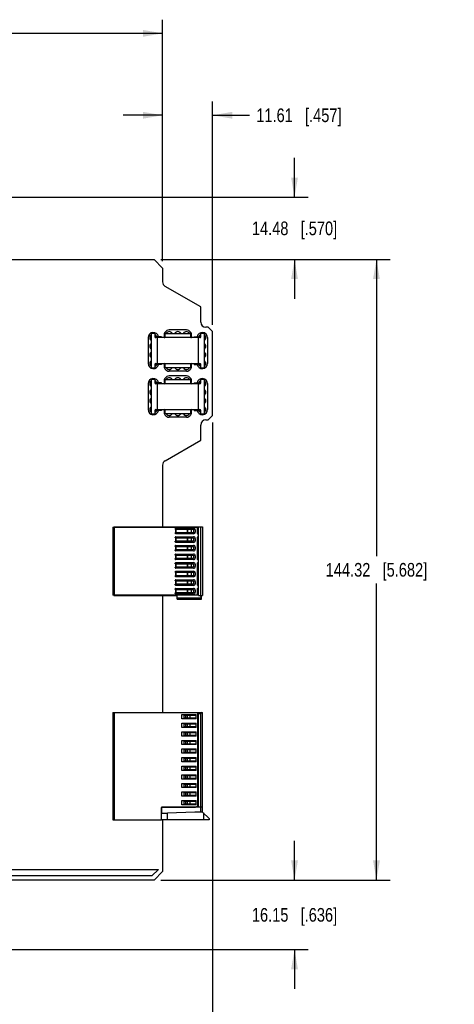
# Model space of a CAD drawing. Header units: inches. Extents: x 0 to 34, y 0 to 22.
# Tile 40 of 42: x 24.4 to 28.4, y 4.9 to 13.9. Entities that reach past the tile are written whole.
import ezdxf

# ---------------------------------------------------------------- set-up
doc = ezdxf.new("R2010")
doc.units = ezdxf.units.IN
doc.header["$LTSCALE"] = 1.87
doc.header["$MEASUREMENT"] = 0
doc.layers.get('0').update_dxf_attribs({"linetype": 'CONTINUOUS'})
for name, color, linetype in [('02___PRT_ALL_AXES', 7, 'CONTINUOUS'), ('COSMETIC', 7, 'CONTINUOUS'), ('DATUMCURVES', 7, 'CONTINUOUS'), ('DIMENSIONS', 7, 'CONTINUOUS')]:
    doc.layers.add(name, color=color, linetype=linetype)
doc.styles.get("Standard").update_dxf_attribs({"font": 'txt', "width": 0.8})
doc.dimstyles.new('DIMSTYLE_1', dxfattribs={"dimtxt": 0.125, "dimasz": 0.18, "dimexe": 0.125, "dimexo": 0.0625, "dimgap": 0.0625, "dimtad": 0, "dimtih": 1, "dimtoh": 1, "dimzin": 0, "dimdsep": 46, "dimtxsty": 'STANDARD', "dimblk": '_FILLED', "dimblk1": '_FILLED', "dimblk2": '_FILLED', "dimcen": 0.09, "dimazin": 0, "dimtp": 0.01, "dimtm": 0.01, "dimtfac": 1, "dimtofl": 0, "dimtmove": 0, "dimatfit": 3, "dimldrblk": '_FILLED', "dimfxl": 1, "dimtolj": 1, "dimtzin": 0, "dimarcsym": 0})

# ---------------------------------------------------------------- blocks, each defined once
blk = doc.blocks.new('_FILLED')
at = {"color": 0, "linetype": 'BYBLOCK'}
blk.add_solid([(0, 0), (-1, 0.174), (-1, -0.174)], dxfattribs=at)
blk = doc.blocks.new('*D21')
at = {"layer": 'DIMENSIONS', "color": 2, "linetype": 'CONTINUOUS'}
for p, q in [((26.1822, 10.1804), (26.1822, 4.5499)), ((12.9865, 5.9335), (12.9865, 4.5499)), ((12.9865, 4.6749), (18.6593, 4.6749)), ((26.1822, 4.6749), (20.5093, 4.6749))]:
    blk.add_line(p, q, dxfattribs=at)
at = {"layer": 'DIMENSIONS', "color": 2, "linetype": 'CONTINUOUS', "xscale": 0.18, "yscale": 0.18, "zscale": 0.18, "rotation": 180}
blk.add_blockref('_FILLED', (12.9865, 4.6749), dxfattribs=at)
at = {"layer": 'DIMENSIONS', "color": 2, "linetype": 'CONTINUOUS', "xscale": 0.18, "yscale": 0.18, "zscale": 0.18}
blk.add_blockref('_FILLED', (26.1822, 4.6749), dxfattribs=at)
at = {"layer": 'DIMENSIONS', "color": 2, "linetype": 'CONTINUOUS', "insert": (19.5843, 4.7374), "char_height": 0.125, "width": 1.725, "attachment_point": 2, "line_spacing_factor": 0.9}
blk.add_mtext('(335.17{\\ftxt.shx;\\W1.000000;\\H0.125000; }[13.196])', dxfattribs=at)
blk = doc.blocks.new('*D24')
at = {"layer": 'DIMENSIONS', "color": 2, "linetype": 'CONTINUOUS'}
for p, q in [((14.6015, 12.3043), (14.6015, 13.8668)), ((25.7252, 11.6555), (25.7252, 13.8668)), ((14.6015, 13.7418), (19.3384, 13.7418)), ((25.7252, 13.7418), (20.9884, 13.7418))]:
    blk.add_line(p, q, dxfattribs=at)
at = {"layer": 'DIMENSIONS', "color": 2, "linetype": 'CONTINUOUS', "xscale": 0.18, "yscale": 0.18, "zscale": 0.18, "rotation": 180}
blk.add_blockref('_FILLED', (14.6015, 13.7418), dxfattribs=at)
at = {"layer": 'DIMENSIONS', "color": 2, "linetype": 'CONTINUOUS', "xscale": 0.18, "yscale": 0.18, "zscale": 0.18}
blk.add_blockref('_FILLED', (25.7252, 13.7418), dxfattribs=at)
at = {"layer": 'DIMENSIONS', "color": 2, "linetype": 'CONTINUOUS', "insert": (20.1634, 13.8043), "char_height": 0.125, "width": 1.525, "attachment_point": 2, "line_spacing_factor": 0.9}
blk.add_mtext('282.54{\\ftxt.shx;\\W1.000000;\\H0.125000; }[11.124]', dxfattribs=at)
blk = doc.blocks.new('*D25')
at = {"layer": 'DIMENSIONS', "color": 2, "linetype": 'CONTINUOUS'}
for p, q in [((25.7252, 11.6555), (25.7252, 13.1168)), ((26.1822, 11.0739), (26.1822, 13.1168)), ((25.7252, 12.9918), (25.3652, 12.9918)), ((26.1822, 12.9918), (26.5196, 12.9918))]:
    blk.add_line(p, q, dxfattribs=at)
at = {"layer": 'DIMENSIONS', "color": 2, "linetype": 'CONTINUOUS', "xscale": 0.18, "yscale": 0.18, "zscale": 0.18}
blk.add_blockref('_FILLED', (25.7252, 12.9918), dxfattribs=at)
at = {"layer": 'DIMENSIONS', "color": 2, "linetype": 'CONTINUOUS', "xscale": 0.18, "yscale": 0.18, "zscale": 0.18, "rotation": 180}
blk.add_blockref('_FILLED', (26.1822, 12.9918), dxfattribs=at)
at = {"layer": 'DIMENSIONS', "color": 2, "linetype": 'CONTINUOUS', "insert": (26.5821, 13.0543), "char_height": 0.125, "width": 1.225, "attachment_point": 1, "line_spacing_factor": 0.9}
blk.add_mtext('11.61{\\ftxt.shx;\\W1.000000;\\H0.125000; }[.457]', dxfattribs=at)
blk = doc.blocks.new('*D26')
at = {"layer": 'DIMENSIONS', "color": 2, "linetype": 'CONTINUOUS'}
for p, q in [((26.9322, 12.2418), (26.9322, 12.6018)), ((14.664, 12.2418), (27.0572, 12.2418)), ((25.7089, 11.6717), (27.0572, 11.6717)), ((26.9322, 11.6717), (26.9322, 11.3117))]:
    blk.add_line(p, q, dxfattribs=at)
at = {"layer": 'DIMENSIONS', "color": 2, "linetype": 'CONTINUOUS', "xscale": 0.18, "yscale": 0.18, "zscale": 0.18}
for p, rotation in [((26.9322, 12.2418), 270), ((26.9322, 11.6717), 90)]:
    blk.add_blockref('_FILLED', p, dxfattribs=dict(at, rotation=rotation))
at = {"layer": 'DIMENSIONS', "color": 2, "linetype": 'CONTINUOUS', "insert": (26.9322, 12.0192), "char_height": 0.125, "width": 1.225, "attachment_point": 2, "line_spacing_factor": 0.9}
blk.add_mtext('14.48{\\ftxt.shx;\\W1.000000;\\H0.125000; }[.570]', dxfattribs=at)
blk = doc.blocks.new('*D27')
at = {"layer": 'DIMENSIONS', "color": 2, "linetype": 'CONTINUOUS'}
for p, q in [((25.7089, 11.6717), (27.8072, 11.6717)), ((27.6822, 11.6717), (27.6822, 8.9558)), ((27.6822, 5.9898), (27.6822, 8.7058)), ((25.7089, 5.9898), (27.8072, 5.9898))]:
    blk.add_line(p, q, dxfattribs=at)
at = {"layer": 'DIMENSIONS', "color": 2, "linetype": 'CONTINUOUS', "xscale": 0.18, "yscale": 0.18, "zscale": 0.18}
for p, rotation in [((27.6822, 11.6717), 90), ((27.6822, 5.9898), 270)]:
    blk.add_blockref('_FILLED', p, dxfattribs=dict(at, rotation=rotation))
at = {"layer": 'DIMENSIONS', "color": 2, "linetype": 'CONTINUOUS', "insert": (27.6822, 8.8933), "char_height": 0.125, "width": 1.425, "attachment_point": 2, "line_spacing_factor": 0.9}
blk.add_mtext('144.32{\\ftxt.shx;\\W1.000000;\\H0.125000; }[5.682]', dxfattribs=at)
blk = doc.blocks.new('*D28')
at = {"layer": 'DIMENSIONS', "color": 2, "linetype": 'CONTINUOUS'}
for p, q in [((26.9322, 5.9898), (26.9322, 6.3498)), ((25.7089, 5.9898), (27.0572, 5.9898)), ((14.355, 5.354), (27.0572, 5.354)), ((26.9322, 5.354), (26.9322, 4.994))]:
    blk.add_line(p, q, dxfattribs=at)
at = {"layer": 'DIMENSIONS', "color": 2, "linetype": 'CONTINUOUS', "xscale": 0.18, "yscale": 0.18, "zscale": 0.18}
for p, rotation in [((26.9322, 5.9898), 270), ((26.9322, 5.354), 90)]:
    blk.add_blockref('_FILLED', p, dxfattribs=dict(at, rotation=rotation))
at = {"layer": 'DIMENSIONS', "color": 2, "linetype": 'CONTINUOUS', "insert": (26.9322, 5.7344), "char_height": 0.125, "width": 1.225, "attachment_point": 2, "line_spacing_factor": 0.9}
blk.add_mtext('16.15{\\ftxt.shx;\\W1.000000;\\H0.125000; }[.636]', dxfattribs=at)

msp = doc.modelspace()

# ---------------------------------------------------------------- linework, layer by layer
at = {"color": 7, "linetype": 'CONTINUOUS'}
for p, q in [((25.6464, 11.6717), (25.7252, 11.593)), ((25.7252, 11.593), (25.7252, 11.4663)), ((26.0737, 11.2378), (25.7488, 11.4254)), ((26.0737, 11.098), (26.0737, 11.2378)), ((26.1428, 11.0508), (26.121, 11.0508)), ((26.1822, 11.0114), (26.1428, 11.0508)), ((26.1822, 10.2429), (26.1822, 11.0114)), ((25.6543, 10.9953), (25.624, 10.9953)), ((25.624, 10.6803), (25.624, 10.9953)), ((25.6543, 10.9953), (25.6543, 10.9638)), ((26.0661, 10.9559), (25.6622, 10.9559)), ((25.714, 10.9643), (25.664, 10.9643)), ((25.664, 10.9643), (25.664, 10.9559)), ((25.674, 10.9559), (25.674, 10.7197)), ((25.714, 10.9559), (25.714, 10.9643)), ((25.746, 10.9953), (25.9823, 10.9953)), ((25.746, 10.9953), (25.746, 10.9638)), ((25.9823, 10.9638), (25.9823, 10.9953)), ((26.0143, 10.9643), (26.0643, 10.9643)), ((26.0143, 10.9643), (26.0143, 10.9559)), ((26.0543, 10.7197), (26.0543, 10.9559)), ((26.0643, 10.9559), (26.0643, 10.9643)), ((26.1043, 10.9953), (26.074, 10.9953)), ((26.074, 10.9638), (26.074, 10.9953)), ((26.1043, 10.9953), (26.1043, 10.6803)), ((25.624, 10.6803), (25.6543, 10.6803)), ((25.6543, 10.7118), (25.6543, 10.6803)), ((25.6622, 10.7197), (26.0661, 10.7197)), ((25.664, 10.7197), (25.664, 10.7113)), ((25.714, 10.7113), (25.664, 10.7113)), ((25.714, 10.7113), (25.714, 10.7197)), ((25.746, 10.7118), (25.746, 10.6803)), ((25.9823, 10.6803), (25.746, 10.6803)), ((25.9823, 10.6803), (25.9823, 10.7118)), ((26.0143, 10.7197), (26.0143, 10.7113)), ((26.0143, 10.7113), (26.0643, 10.7113)), ((26.0643, 10.7113), (26.0643, 10.7197)), ((26.074, 10.6803), (26.074, 10.7118)), ((26.074, 10.6803), (26.1043, 10.6803)), ((25.6543, 10.574), (25.624, 10.574)), ((25.624, 10.259), (25.624, 10.574)), ((25.6543, 10.574), (25.6543, 10.5425)), ((25.746, 10.574), (25.9823, 10.574)), ((25.746, 10.574), (25.746, 10.5425)), ((25.9823, 10.5425), (25.9823, 10.574)), ((26.1043, 10.574), (26.074, 10.574)), ((26.074, 10.5425), (26.074, 10.574)), ((26.1043, 10.574), (26.1043, 10.259)), ((26.0661, 10.5346), (25.6622, 10.5346)), ((25.714, 10.543), (25.664, 10.543)), ((25.664, 10.543), (25.664, 10.5346)), ((25.674, 10.5346), (25.674, 10.2984)), ((25.714, 10.5346), (25.714, 10.543)), ((26.0143, 10.543), (26.0643, 10.543)), ((26.0143, 10.543), (26.0143, 10.5346)), ((26.0543, 10.2984), (26.0543, 10.5346)), ((26.0643, 10.5346), (26.0643, 10.543)), ((25.6543, 10.2905), (25.6543, 10.259)), ((25.6622, 10.2984), (26.0661, 10.2984)), ((25.664, 10.2984), (25.664, 10.29)), ((25.714, 10.29), (25.664, 10.29)), ((25.714, 10.29), (25.714, 10.2984)), ((25.746, 10.2905), (25.746, 10.259)), ((25.9823, 10.259), (25.9823, 10.2905)), ((26.0143, 10.2984), (26.0143, 10.29)), ((26.0143, 10.29), (26.0643, 10.29)), ((26.0643, 10.29), (26.0643, 10.2984)), ((26.074, 10.259), (26.074, 10.2905)), ((25.624, 10.259), (25.6543, 10.259)), ((25.9823, 10.259), (25.746, 10.259)), ((26.074, 10.259), (26.1043, 10.259)), ((26.121, 10.2035), (26.1428, 10.2035)), ((26.1428, 10.2035), (26.1822, 10.2429)), ((26.0737, 10.0165), (26.0737, 10.1563)), ((25.7488, 9.8289), (26.0737, 10.0165)), ((25.7252, 9.788), (25.7252, 9.2239)), ((25.2681, 9.2206), (26.0441, 9.2206)), ((25.2681, 9.2206), (25.2681, 8.5973)), ((25.2783, 9.2239), (26.0913, 9.2239)), ((25.2783, 9.2206), (25.2783, 9.2239)), ((25.2846, 8.5973), (25.2846, 9.2206)), ((25.8402, 9.2017), (25.8402, 9.2066)), ((25.8402, 9.2017), (26.0087, 9.2017)), ((25.8452, 9.2115), (26.0087, 9.2115)), ((25.8455, 9.2017), (25.8455, 9.1702)), ((25.8466, 9.1702), (25.8466, 9.2017)), ((25.9505, 9.2017), (25.9505, 9.1702)), ((25.9527, 9.2017), (25.9527, 9.1702)), ((25.9897, 9.1702), (25.9897, 9.2017)), ((26.0087, 9.2017), (26.0087, 9.1702)), ((26.0244, 9.1958), (26.0244, 9.1761)), ((26.0441, 9.1623), (26.0441, 9.2206)), ((26.052, 8.594), (26.052, 9.2239)), ((26.0756, 8.594), (26.0756, 9.2239)), ((26.0913, 9.2239), (26.0913, 8.594)), ((26.0087, 9.1702), (25.8402, 9.1702)), ((25.8402, 9.1653), (25.8402, 9.1702)), ((25.8402, 9.1229), (25.8402, 9.1279)), ((25.8402, 9.1229), (26.0087, 9.1229)), ((26.0087, 9.1603), (25.8452, 9.1603)), ((25.8452, 9.1328), (26.0087, 9.1328)), ((25.8455, 9.1229), (25.8455, 9.0914)), ((25.8466, 9.0914), (25.8466, 9.1229)), ((25.9505, 9.1229), (25.9505, 9.0914)), ((25.9527, 9.1229), (25.9527, 9.0914)), ((25.9897, 9.0914), (25.9897, 9.1229)), ((26.0087, 9.1229), (26.0087, 9.0914)), ((26.0244, 9.117), (26.0244, 9.0973)), ((26.0441, 8.9261), (26.0441, 9.1308)), ((26.0519, 9.1564), (26.05, 9.1564)), ((26.05, 9.1367), (26.0519, 9.1367)), ((26.0087, 9.0914), (25.8402, 9.0914)), ((25.8402, 9.0865), (25.8402, 9.0914)), ((25.8402, 9.0442), (25.8402, 9.0491)), ((25.8402, 9.0442), (26.0087, 9.0442)), ((26.0087, 9.0816), (25.8452, 9.0816)), ((25.8452, 9.054), (26.0087, 9.054)), ((25.8455, 9.0442), (25.8455, 9.0127)), ((25.8466, 9.0127), (25.8466, 9.0442)), ((25.9505, 9.0442), (25.9505, 9.0127)), ((25.9527, 9.0442), (25.9527, 9.0127)), ((25.9897, 9.0127), (25.9897, 9.0442)), ((26.0087, 9.0442), (26.0087, 9.0127)), ((26.0244, 9.0383), (26.0244, 9.0186)), ((26.0087, 9.0127), (25.8402, 9.0127)), ((25.8402, 9.0078), (25.8402, 9.0127)), ((25.8402, 8.9655), (25.8402, 8.9704)), ((25.8402, 8.9655), (26.0087, 8.9655)), ((26.0087, 8.934), (25.8402, 8.934)), ((25.8402, 8.929), (25.8402, 8.934)), ((26.0087, 9.0029), (25.8452, 9.0029)), ((25.8452, 8.9753), (26.0087, 8.9753)), ((26.0087, 8.9241), (25.8452, 8.9241)), ((25.8455, 8.9655), (25.8455, 8.934)), ((25.8466, 8.934), (25.8466, 8.9655)), ((25.9505, 8.9655), (25.9505, 8.934)), ((25.9527, 8.9655), (25.9527, 8.934)), ((25.9897, 8.934), (25.9897, 8.9655)), ((26.0087, 8.9655), (26.0087, 8.934)), ((26.0244, 8.9596), (26.0244, 8.9399)), ((25.8402, 8.8867), (25.8402, 8.8916)), ((25.8402, 8.8867), (26.0087, 8.8867)), ((26.0087, 8.8552), (25.8402, 8.8552)), ((25.8402, 8.8503), (25.8402, 8.8552)), ((25.8452, 8.8966), (26.0087, 8.8966)), ((26.0087, 8.8454), (25.8452, 8.8454)), ((25.8455, 8.8867), (25.8455, 8.8552)), ((25.8466, 8.8552), (25.8466, 8.8867)), ((25.9505, 8.8867), (25.9505, 8.8552)), ((25.9527, 8.8867), (25.9527, 8.8552)), ((25.9897, 8.8552), (25.9897, 8.8867)), ((26.0087, 8.8867), (26.0087, 8.8552)), ((26.0244, 8.8808), (26.0244, 8.8611)), ((26.0441, 8.6899), (26.0441, 8.8946)), ((26.0519, 8.9202), (26.05, 8.9202)), ((26.05, 8.9005), (26.0519, 8.9005)), ((25.8402, 8.808), (25.8402, 8.8129)), ((25.8402, 8.808), (26.0087, 8.808)), ((26.0087, 8.7765), (25.8402, 8.7765)), ((25.8402, 8.7716), (25.8402, 8.7765)), ((25.8452, 8.8178), (26.0087, 8.8178)), ((26.0087, 8.7666), (25.8452, 8.7666)), ((25.8455, 8.808), (25.8455, 8.7765)), ((25.8466, 8.7765), (25.8466, 8.808)), ((25.9505, 8.808), (25.9505, 8.7765)), ((25.9527, 8.808), (25.9527, 8.7765)), ((25.9897, 8.7765), (25.9897, 8.808)), ((26.0087, 8.808), (26.0087, 8.7765)), ((26.0244, 8.8021), (26.0244, 8.7824)), ((25.8402, 8.7292), (25.8402, 8.7342)), ((25.8402, 8.7292), (26.0087, 8.7292)), ((26.0087, 8.6977), (25.8402, 8.6977)), ((25.8402, 8.6928), (25.8402, 8.6977)), ((25.8402, 8.6505), (25.8402, 8.6554)), ((25.8452, 8.7391), (26.0087, 8.7391)), ((26.0087, 8.6879), (25.8452, 8.6879)), ((25.8452, 8.6603), (26.0087, 8.6603)), ((25.8455, 8.7292), (25.8455, 8.6977)), ((25.8466, 8.6977), (25.8466, 8.7292)), ((25.9505, 8.7292), (25.9505, 8.6977)), ((25.9527, 8.7292), (25.9527, 8.6977)), ((25.9897, 8.6977), (25.9897, 8.7292)), ((26.0087, 8.7292), (26.0087, 8.6977)), ((26.0244, 8.7233), (26.0244, 8.7036)), ((26.0441, 8.5973), (26.0441, 8.6584)), ((26.0519, 8.684), (26.05, 8.684)), ((26.05, 8.6643), (26.0519, 8.6643)), ((26.0441, 8.5973), (25.2681, 8.5973)), ((25.2783, 8.594), (25.2783, 8.5973)), ((25.2783, 8.594), (25.8591, 8.594)), ((25.7252, 8.594), (25.7252, 7.5241)), ((25.8402, 8.6505), (26.0087, 8.6505)), ((26.0087, 8.619), (25.8402, 8.619)), ((25.8402, 8.6141), (25.8402, 8.619)), ((26.0087, 8.6092), (25.8452, 8.6092)), ((25.8455, 8.6505), (25.8455, 8.619)), ((25.8466, 8.619), (25.8466, 8.6505)), ((25.8591, 8.5625), (25.8591, 8.594)), ((26.0737, 8.5704), (25.8591, 8.5704)), ((25.9505, 8.6505), (25.9505, 8.619)), ((25.9527, 8.6505), (25.9527, 8.619)), ((25.9897, 8.619), (25.9897, 8.6505)), ((26.0087, 8.6505), (26.0087, 8.619)), ((26.0244, 8.6446), (26.0244, 8.6249)), ((26.052, 8.594), (26.0913, 8.594)), ((26.0716, 8.594), (26.0737, 8.5704)), ((26.0823, 8.5625), (26.0795, 8.594)), ((25.8591, 8.5625), (26.0823, 8.5625)), ((25.2685, 7.5233), (26.0441, 7.5233)), ((25.2685, 7.5233), (25.2685, 6.541)), ((25.2767, 7.5241), (26.0913, 7.5241)), ((25.2767, 7.5233), (25.2767, 7.5241)), ((25.2822, 7.5241), (25.2822, 7.5233)), ((25.2822, 7.5233), (25.2822, 7.5241)), ((25.2831, 7.5233), (25.2831, 7.5241)), ((25.285, 6.541), (25.285, 7.5233)), ((25.324, 7.5241), (25.3233, 7.5233)), ((25.9023, 7.5056), (26.0323, 7.5056)), ((25.9023, 7.4662), (25.9023, 7.5056)), ((25.9179, 7.4997), (26.0323, 7.4997)), ((25.9179, 7.4997), (25.9179, 7.4721)), ((25.9378, 7.4721), (25.9378, 7.4997)), ((25.9522, 7.4721), (25.9522, 7.4997)), ((25.9762, 7.4721), (25.9762, 7.4997)), ((26.0276, 7.4997), (26.0276, 7.4721)), ((26.0323, 7.4662), (26.0323, 7.5056)), ((26.0441, 7.5233), (26.0441, 6.6709)), ((26.0441, 7.5162), (26.0756, 7.5162)), ((26.0519, 6.6571), (26.0519, 7.5241)), ((26.0756, 6.6571), (26.0756, 7.5162)), ((26.0913, 6.6119), (26.0913, 7.5241)), ((26.0323, 7.4662), (25.9023, 7.4662)), ((25.9023, 7.4268), (26.0323, 7.4268)), ((25.9023, 7.3875), (25.9023, 7.4268)), ((26.0323, 7.4721), (25.9179, 7.4721)), ((25.9179, 7.4209), (26.0323, 7.4209)), ((25.9179, 7.4209), (25.9179, 7.3934)), ((26.0323, 7.3934), (25.9179, 7.3934)), ((25.9378, 7.3934), (25.9378, 7.4209)), ((25.9522, 7.3934), (25.9522, 7.4209)), ((25.9762, 7.3934), (25.9762, 7.4209)), ((26.0276, 7.4209), (26.0276, 7.3934)), ((26.0323, 7.3875), (26.0323, 7.4268)), ((26.0323, 7.3875), (25.9023, 7.3875)), ((25.9023, 7.3481), (26.0323, 7.3481)), ((25.9023, 7.3087), (25.9023, 7.3481)), ((26.0323, 7.3087), (25.9023, 7.3087)), ((25.9179, 7.3422), (26.0323, 7.3422)), ((25.9179, 7.3422), (25.9179, 7.3146)), ((26.0323, 7.3146), (25.9179, 7.3146)), ((25.9378, 7.3146), (25.9378, 7.3422)), ((25.9522, 7.3146), (25.9522, 7.3422)), ((25.9762, 7.3146), (25.9762, 7.3422)), ((26.0276, 7.3422), (26.0276, 7.3146)), ((26.0323, 7.3087), (26.0323, 7.3481)), ((25.9023, 7.2693), (26.0323, 7.2693)), ((25.9023, 7.23), (25.9023, 7.2693)), ((26.0323, 7.23), (25.9023, 7.23)), ((25.9179, 7.2634), (26.0323, 7.2634)), ((25.9179, 7.2634), (25.9179, 7.2359)), ((26.0323, 7.2359), (25.9179, 7.2359)), ((25.9378, 7.2359), (25.9378, 7.2634)), ((25.9522, 7.2359), (25.9522, 7.2634)), ((25.9762, 7.2359), (25.9762, 7.2634)), ((26.0276, 7.2634), (26.0276, 7.2359)), ((26.0323, 7.23), (26.0323, 7.2693)), ((25.9023, 7.1906), (26.0323, 7.1906)), ((25.9023, 7.1512), (25.9023, 7.1906)), ((26.0323, 7.1512), (25.9023, 7.1512)), ((25.9179, 7.1847), (26.0323, 7.1847)), ((25.9179, 7.1847), (25.9179, 7.1571)), ((26.0323, 7.1571), (25.9179, 7.1571)), ((25.9378, 7.1571), (25.9378, 7.1847)), ((25.9522, 7.1571), (25.9522, 7.1847)), ((25.9762, 7.1571), (25.9762, 7.1847)), ((26.0276, 7.1847), (26.0276, 7.1571)), ((26.0323, 7.1512), (26.0323, 7.1906)), ((25.9023, 7.1119), (26.0323, 7.1119)), ((25.9023, 7.0725), (25.9023, 7.1119)), ((26.0323, 7.0725), (25.9023, 7.0725)), ((25.9023, 7.0331), (26.0323, 7.0331)), ((25.9023, 6.9938), (25.9023, 7.0331)), ((25.9179, 7.106), (26.0323, 7.106)), ((25.9179, 7.106), (25.9179, 7.0784)), ((26.0323, 7.0784), (25.9179, 7.0784)), ((25.9378, 7.0784), (25.9378, 7.106)), ((25.9522, 7.0784), (25.9522, 7.106)), ((25.9762, 7.0784), (25.9762, 7.106)), ((26.0276, 7.106), (26.0276, 7.0784)), ((26.0323, 7.0725), (26.0323, 7.1119)), ((26.0323, 6.9938), (26.0323, 7.0331)), ((26.0323, 6.9938), (25.9023, 6.9938)), ((25.9023, 6.9544), (26.0323, 6.9544)), ((25.9023, 6.915), (25.9023, 6.9544)), ((25.9179, 7.0272), (26.0323, 7.0272)), ((25.9179, 7.0272), (25.9179, 6.9997)), ((26.0323, 6.9997), (25.9179, 6.9997)), ((25.9179, 6.9485), (26.0323, 6.9485)), ((25.9179, 6.9485), (25.9179, 6.9209)), ((25.9378, 6.9997), (25.9378, 7.0272)), ((25.9378, 6.9209), (25.9378, 6.9485)), ((25.9522, 6.9997), (25.9522, 7.0272)), ((25.9522, 6.9209), (25.9522, 6.9485)), ((25.9762, 6.9997), (25.9762, 7.0272)), ((25.9762, 6.9209), (25.9762, 6.9485)), ((26.0276, 7.0272), (26.0276, 6.9997)), ((26.0276, 6.9485), (26.0276, 6.9209)), ((26.0323, 6.915), (26.0323, 6.9544)), ((26.0323, 6.915), (25.9023, 6.915)), ((25.9023, 6.8756), (26.0323, 6.8756)), ((25.9023, 6.8363), (25.9023, 6.8756)), ((26.0323, 6.9209), (25.9179, 6.9209)), ((25.9179, 6.8697), (26.0323, 6.8697)), ((25.9179, 6.8697), (25.9179, 6.8422)), ((25.9378, 6.8422), (25.9378, 6.8697)), ((25.9522, 6.8422), (25.9522, 6.8697)), ((25.9762, 6.8422), (25.9762, 6.8697)), ((26.0276, 6.8697), (26.0276, 6.8422)), ((26.0323, 6.8363), (26.0323, 6.8756)), ((26.0323, 6.8363), (25.9023, 6.8363)), ((25.9023, 6.7969), (26.0323, 6.7969)), ((25.9023, 6.7575), (25.9023, 6.7969)), ((26.0323, 6.8422), (25.9179, 6.8422)), ((25.9179, 6.791), (26.0323, 6.791)), ((25.9179, 6.791), (25.9179, 6.7634)), ((26.0323, 6.7634), (25.9179, 6.7634)), ((25.9378, 6.7634), (25.9378, 6.791)), ((25.9522, 6.7634), (25.9522, 6.791)), ((25.9762, 6.7634), (25.9762, 6.791)), ((26.0276, 6.791), (26.0276, 6.7634)), ((26.0323, 6.7575), (26.0323, 6.7969)), ((26.0323, 6.7575), (25.9023, 6.7575)), ((25.9023, 6.7182), (26.0323, 6.7182)), ((25.9023, 6.6788), (25.9023, 6.7182)), ((26.0323, 6.6788), (25.9023, 6.6788)), ((25.9179, 6.7123), (26.0323, 6.7123)), ((25.9179, 6.7123), (25.9179, 6.6847)), ((26.0323, 6.6847), (25.9179, 6.6847)), ((25.9378, 6.6847), (25.9378, 6.7123)), ((25.9522, 6.6847), (25.9522, 6.7123)), ((25.9762, 6.6847), (25.9762, 6.7123)), ((26.0276, 6.7123), (26.0276, 6.6847)), ((26.0323, 6.6788), (26.0323, 6.7182)), ((26.0369, 6.6637), (26.0441, 6.6709)), ((25.7134, 6.541), (25.7134, 6.6532)), ((26.0913, 6.6571), (25.7173, 6.6571)), ((25.7173, 6.6031), (25.7173, 6.6571)), ((25.7173, 6.6031), (25.7704, 6.6031)), ((25.7193, 6.6591), (26.0257, 6.6591)), ((26.0204, 6.6119), (25.7704, 6.6031)), ((25.7704, 6.543), (25.7704, 6.6031)), ((26.0913, 6.6119), (26.0204, 6.6119)), ((26.0716, 6.6571), (26.0716, 6.6119)), ((26.0913, 6.6119), (26.1504, 6.5528)), ((26.0982, 6.605), (26.0982, 6.543)), ((25.2685, 6.541), (25.7134, 6.541)), ((26.1504, 6.543), (25.7134, 6.543)), ((25.7252, 6.543), (25.7252, 6.0686)), ((26.1504, 6.5528), (26.1504, 6.543)), ((25.7252, 6.0686), (25.6464, 5.9898)), ((25.6464, 5.9898), (14.7875, 5.9898))]:
    msp.add_line(p, q, dxfattribs=at)
for centre, radius, start, end in [((25.7724, 11.4663), 0.0472, 180, 240), ((26.121, 11.098), 0.0472, 180, 270), ((25.664, 10.9743), 0.01, 191.58336, 270), ((25.6622, 10.9638), 0.00787, 180, 270), ((25.7382, 10.9638), 0.00787, 270, 360), ((25.9901, 10.9638), 0.00787, 180, 270), ((26.0643, 10.9743), 0.01, 270, 348.41664), ((26.0661, 10.9638), 0.00787, 270, 360), ((25.664, 10.7013), 0.01, 90, 168.41664), ((25.6622, 10.7118), 0.00787, 90, 180), ((25.7382, 10.7118), 0.00787, 0, 90), ((25.9901, 10.7118), 0.00787, 90, 180), ((26.0643, 10.7013), 0.01, 11.58336, 90), ((26.0661, 10.7118), 0.00787, 0, 90), ((25.664, 10.553), 0.01, 191.58336, 270), ((26.0643, 10.553), 0.01, 270, 348.41664), ((25.6622, 10.5425), 0.00787, 180, 270), ((25.7382, 10.5425), 0.00787, 270, 360), ((25.9901, 10.5425), 0.00787, 180, 270), ((26.0661, 10.5425), 0.00787, 270, 360), ((25.664, 10.28), 0.01, 90, 168.41664), ((25.6622, 10.2905), 0.00787, 90, 180), ((25.7382, 10.2905), 0.00787, 0, 90), ((25.9901, 10.2905), 0.00787, 90, 180), ((26.0643, 10.28), 0.01, 11.58336, 90), ((26.0661, 10.2905), 0.00787, 0, 90), ((26.121, 10.1563), 0.0472, 90, 180), ((25.7724, 9.788), 0.0472, 120, 180), ((25.8452, 9.2066), 0.00492, 90.00161, 179.99992), ((26.0087, 9.1958), 0.0157, 359.99888, 90.00004), ((25.8452, 9.1653), 0.00492, 179.99987, 269.99216), ((25.8452, 9.1279), 0.00492, 90.00161, 179.99992), ((26.0087, 9.1761), 0.0157, 269.99671, 359.99979), ((26.0087, 9.117), 0.0157, 359.99888, 90.00004), ((26.05, 9.1623), 0.00591, 179.99781, 269.99982), ((26.05, 9.1308), 0.00591, 90.00732, 179.9829), ((25.8452, 9.0865), 0.00492, 179.99987, 269.99216), ((25.8452, 9.0491), 0.00492, 90.00161, 179.99992), ((26.0087, 9.0973), 0.0157, 269.99671, 359.99979), ((26.0087, 9.0383), 0.0157, 359.99888, 90.00004), ((26.0087, 9.0186), 0.0157, 269.99671, 359.99979), ((25.8452, 9.0078), 0.00492, 179.99987, 269.99216), ((25.8452, 8.9704), 0.00492, 90.00161, 179.99992), ((25.8452, 8.929), 0.00492, 179.99987, 269.99216), ((26.0087, 8.9596), 0.0157, 359.99888, 90.00004), ((26.0087, 8.9399), 0.0157, 269.99671, 359.99979), ((26.05, 8.9261), 0.00591, 179.95839, 269.99982), ((25.8452, 8.8916), 0.00492, 90.00161, 179.99992), ((25.8452, 8.8503), 0.00492, 179.99987, 269.99216), ((26.0087, 8.8808), 0.0157, 359.99888, 90.00004), ((26.0087, 8.8611), 0.0157, 269.99671, 359.99979), ((26.05, 8.8946), 0.00591, 90.00732, 179.99957), ((25.8452, 8.8129), 0.00492, 90.00161, 179.99992), ((25.8452, 8.7716), 0.00492, 179.99987, 269.99216), ((26.0087, 8.8021), 0.0157, 359.99888, 90.00004), ((26.0087, 8.7824), 0.0157, 269.99671, 359.99979), ((25.8452, 8.7342), 0.00492, 90.00161, 179.99992), ((25.8452, 8.6928), 0.00492, 179.99987, 269.99216), ((25.8452, 8.6554), 0.00492, 90.00161, 179.99992), ((26.0087, 8.7233), 0.0157, 359.99888, 90.00004), ((26.0087, 8.7036), 0.0157, 269.99671, 359.99979), ((26.0087, 8.6446), 0.0157, 359.99888, 90.00004), ((26.05, 8.6899), 0.00591, 179.9879, 269.99982), ((26.05, 8.6584), 0.00591, 90.00373, 179.99865), ((25.8452, 8.6141), 0.00492, 179.99987, 269.99216), ((26.0087, 8.6249), 0.0157, 269.99671, 359.99979), ((25.7193, 6.6532), 0.00591, 90, 180), ((26.0257, 6.6749), 0.0157, 270, 315)]:
    msp.add_arc(centre, radius, start, end, dxfattribs=at)
msp.add_ellipse((26.0834, 7.5162), major_axis=(0, 0.00787), ratio=1, start_param=0, end_param=1.570796, dxfattribs=at)
msp.add_open_spline([(26.0823, 8.5625), (26.0804, 8.5625), (26.0774, 8.5636), (26.0746, 8.5669), (26.0738, 8.5692), (26.0737, 8.5704)], degree=3, knots=[0, 0, 0, 0, 0.445873, 0.706837, 1, 1, 1, 1], dxfattribs=at)
at = {"layer": '02___PRT_ALL_AXES', "color": 7, "linetype": 'CONTINUOUS'}
msp.add_line((14.8295, 11.6717), (25.6464, 11.6717), dxfattribs=at)
for centre, start, end in [((25.7856, 10.9793), 31.1967, 148.8033), ((25.8641, 10.9793), 31.1967, 148.8033), ((25.9426, 10.9793), 31.1967, 148.8033), ((25.6396, 10.9563), 120.30106, 239.69894), ((25.6396, 10.9563), 14.82134, 64.28571), ((26.0886, 10.9563), 115.71429, 165.17866), ((26.0886, 10.9563), 300.30106, 59.69894), ((25.6396, 10.8773), 120.30106, 239.69894), ((25.6396, 10.7983), 120.30106, 239.69894), ((26.0886, 10.8773), 300.30106, 59.69894), ((26.0886, 10.7983), 300.30106, 59.69894), ((25.6396, 10.7193), 120.30106, 239.69894), ((26.0886, 10.7193), 300.30106, 59.69894), ((25.6396, 10.7193), 295.71429, 345.17866), ((25.7856, 10.6963), 211.1967, 328.8033), ((25.8641, 10.6963), 211.1967, 328.8033), ((25.9426, 10.6963), 211.1967, 328.8033), ((26.0886, 10.7193), 194.82134, 244.28571), ((25.6396, 10.535), 120.30106, 239.69894), ((25.6396, 10.535), 14.82134, 64.28571), ((25.7856, 10.558), 31.1967, 148.8033), ((25.8641, 10.558), 31.1967, 148.8033), ((25.9426, 10.558), 31.1967, 148.8033), ((26.0886, 10.535), 115.71429, 165.17866), ((26.0886, 10.535), 300.30106, 59.69894), ((25.6396, 10.456), 120.30106, 239.69894), ((26.0886, 10.456), 300.30106, 59.69894), ((25.6396, 10.377), 120.30106, 239.69894), ((26.0886, 10.377), 300.30106, 59.69894), ((25.6396, 10.298), 120.30106, 239.69894), ((25.6396, 10.298), 295.71429, 345.17866), ((26.0886, 10.298), 194.82134, 244.28571), ((26.0886, 10.298), 300.30106, 59.69894), ((25.7856, 10.275), 211.1967, 328.8033), ((25.8641, 10.275), 211.1967, 328.8033), ((25.9426, 10.275), 211.1967, 328.8033)]:
    msp.add_arc(centre, 0.0315, start, end, dxfattribs=at)
at = {"layer": 'COSMETIC', "color": 7, "linetype": 'CONTINUOUS'}
for p, q in [((21.7712, 6.0882), (25.6858, 6.0882)), ((25.6858, 6.0882), (25.6267, 6.0292)), ((25.6267, 6.0292), (21.7712, 6.0292))]:
    msp.add_line(p, q, dxfattribs=at)
at = {"layer": 'DATUMCURVES', "color": 4, "linetype": 'CONTINUOUS'}
for p, q in [((25.9426, 11.0265), (25.7856, 11.0265)), ((25.5924, 10.9563), (25.5924, 10.7193)), ((26.1359, 10.9563), (26.1359, 10.7193)), ((25.9426, 10.649), (25.7856, 10.649)), ((25.9426, 10.6053), (25.7856, 10.6053)), ((25.5924, 10.535), (25.5924, 10.298)), ((26.1359, 10.535), (26.1359, 10.298)), ((25.9426, 10.2278), (25.7856, 10.2278))]:
    msp.add_line(p, q, dxfattribs=at)
for centre, radius, start, end in [((25.6396, 10.9563), 0.0473, 9.74837, 180), ((25.7856, 10.9793), 0.0473, 90, 206.71066), ((25.7856, 10.9793), 0.0315, 30.4898, 149.5102), ((25.8641, 10.9793), 0.0315, 30.4898, 149.5102), ((25.9426, 10.9793), 0.0315, 30.4898, 149.5102), ((25.9426, 10.9793), 0.0473, 333.28914, 90), ((26.0886, 10.9563), 0.0473, 0, 170.25163), ((25.6396, 10.9563), 0.0315, 119.81292, 240.18708), ((25.6396, 10.9563), 0.0315, 14.71549, 62.26277), ((26.0886, 10.9563), 0.0315, 117.73723, 165.28451), ((26.0886, 10.9563), 0.0315, 299.81292, 60.18708), ((25.6396, 10.8773), 0.0315, 119.81292, 240.18708), ((25.6396, 10.7983), 0.0315, 119.81292, 240.18708), ((26.0886, 10.8773), 0.0315, 299.81292, 60.18708), ((26.0886, 10.7983), 0.0315, 299.81292, 60.18708), ((25.6396, 10.7193), 0.0315, 119.81292, 240.18708), ((26.0886, 10.7193), 0.0315, 299.81292, 60.18708), ((25.6396, 10.7193), 0.0473, 180, 350.25163), ((25.6396, 10.7193), 0.0315, 297.73723, 345.28451), ((25.7856, 10.6963), 0.0473, 153.28914, 270), ((25.7856, 10.6963), 0.0315, 210.4898, 329.5102), ((25.8641, 10.6963), 0.0315, 210.4898, 329.5102), ((25.9426, 10.6963), 0.0315, 210.4898, 329.5102), ((25.9426, 10.6963), 0.0473, 270, 26.71066), ((26.0886, 10.7193), 0.0473, 189.74837, 360), ((26.0886, 10.7193), 0.0315, 194.71549, 242.26277), ((25.6396, 10.535), 0.0473, 9.74837, 180), ((25.6396, 10.535), 0.0315, 119.81292, 240.18708), ((25.6396, 10.535), 0.0315, 14.71549, 62.26277), ((25.7856, 10.558), 0.0473, 90, 206.71066), ((25.7856, 10.558), 0.0315, 30.4898, 149.5102), ((25.8641, 10.558), 0.0315, 30.4898, 149.5102), ((25.9426, 10.558), 0.0315, 30.4898, 149.5102), ((25.9426, 10.558), 0.0473, 333.28914, 90), ((26.0886, 10.535), 0.0473, 0, 170.25163), ((26.0886, 10.535), 0.0315, 117.73723, 165.28451), ((26.0886, 10.535), 0.0315, 299.81292, 60.18708), ((25.6396, 10.456), 0.0315, 119.81292, 240.18708), ((26.0886, 10.456), 0.0315, 299.81292, 60.18708), ((25.6396, 10.377), 0.0315, 119.81292, 240.18708), ((26.0886, 10.377), 0.0315, 299.81292, 60.18708), ((25.6396, 10.298), 0.0473, 180, 350.25163), ((25.6396, 10.298), 0.0315, 119.81292, 240.18708), ((25.6396, 10.298), 0.0315, 297.73723, 345.28451), ((25.7856, 10.275), 0.0473, 153.28914, 270), ((25.9426, 10.275), 0.0473, 270, 26.71066), ((26.0886, 10.298), 0.0473, 189.74837, 360), ((26.0886, 10.298), 0.0315, 194.71549, 242.26277), ((26.0886, 10.298), 0.0315, 299.81292, 60.18708), ((25.7856, 10.275), 0.0315, 210.4898, 329.5102), ((25.8641, 10.275), 0.0315, 210.4898, 329.5102), ((25.9426, 10.275), 0.0315, 210.4898, 329.5102)]:
    msp.add_arc(centre, radius, start, end, dxfattribs=at)

# ---------------------------------------------------------------- dimensions: what is measured, and where the dimension line sits
at = {"layer": 'DIMENSIONS', "color": 2, "linetype": 'CONTINUOUS'}
for base, p1, p2, picture, middle in [((25.7252, 13.7418), (14.6015, 12.2418), (25.7252, 11.593), '*D24', (20.1634, 13.7418)), ((26.1822, 12.9918), (25.7252, 11.593), (26.1822, 11.0114), '*D25', (27.1946, 12.9918))]:
    dim = msp.add_linear_dim(base=base, p1=p1, p2=p2, dimstyle='DIMSTYLE_1', dxfattribs=at)
    dim.commit()
    dim.dimension.update_dxf_attribs({"geometry": picture, "text_midpoint": middle, "dimtype": 160})
for base, p1, p2, angle, picture, middle in [((26.9322, 12.2418), (25.6464, 11.6717), (14.6015, 12.2418), 90, '*D26', (26.9322, 11.9567)), ((27.6822, 5.9898), (25.6464, 11.6717), (25.6464, 5.9898), 270, '*D27', (27.6822, 8.8308)), ((26.9322, 5.354), (25.6464, 5.9898), (14.2925, 5.354), 270, '*D28', (26.9322, 5.6719))]:
    dim = msp.add_linear_dim(base=base, p1=p1, p2=p2, angle=angle, dimstyle='DIMSTYLE_1', dxfattribs=at)
    dim.commit()
    dim.dimension.update_dxf_attribs({"geometry": picture, "text_midpoint": middle, "dimtype": 160})
dim = msp.add_linear_dim(base=(26.1822, 4.6749), p1=(12.9865, 5.996), p2=(26.1822, 10.2429), text='(<>)', dimstyle='DIMSTYLE_1', dxfattribs=at)
dim.commit()
dim.dimension.update_dxf_attribs({"geometry": '*D21', "text_midpoint": (19.5843, 4.6749), "dimtype": 160})

doc.saveas('drawing.dxf')
